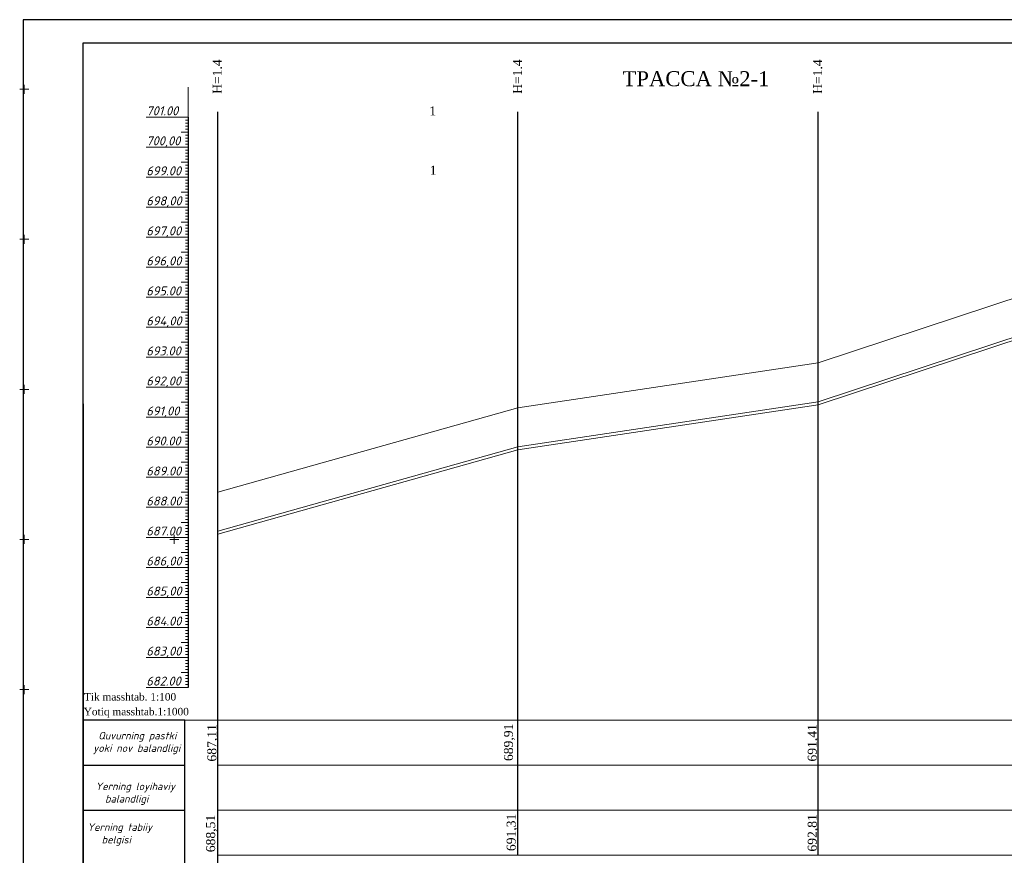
# Model space of a CAD drawing. Header units: millimetres. Extents: x 366033 to 446362, y 4247208 to 4265071.
# Tile 58 of 159: x 435378 to 435706, y 4253605 to 4253884. Entities that reach past the tile are written whole.
import ezdxf

# ---------------------------------------------------------------- set-up
doc = ezdxf.new("R2010")
doc.units = ezdxf.units.MM
doc.linetypes.add('DASHED', pattern=[0.75, 0.5, -0.25])
doc.layers.add('(002) Рамка', color=7, linetype='Continuous')
doc.layers.add('RAMKA', color=7, linetype='Continuous')
doc.layers.add('GEODS_POINT_GRID#_B', color=7, linetype='Continuous', true_color=0x000000)
for name, color, linetype, lineweight in [('проф-всп', 250, 'Continuous', 18), ('Рабочий', 7, 'DASHED', 9), ('Текст ВК', 136, 'Continuous', 9)]:
    doc.layers.add(name, color=color, linetype=linetype, lineweight=lineweight)
doc.styles.add('GOST 2.304', font='CS_Gost2304.shx')
doc.styles.add('ingprofi', font='isocpeui.ttf')
doc.styles.get("Standard").update_dxf_attribs({"font": 'times.ttf'})

# ---------------------------------------------------------------- blocks, each defined once
blk = doc.blocks.new('CrossCoord_m1')
at = {"layer": 'GEODS_POINT_GRID#_B', "color": 3, "lineweight": 20, "true_color": 0x00ff00, "flags": 128}
for points in [[(-3, 0), (3, 0)], [(0, 3), (0, -3)]]:
    blk.add_lwpolyline(points, dxfattribs=at)

msp = doc.modelspace()

# ---------------------------------------------------------------- linework, layer by layer
at = {"layer": '(002) Рамка', "color": 0, "lineweight": 25, "elevation": -0.031}
for points in [[(435443.534, 4253605.328), (435443.534, 4253853.038)], [(435543.534, 4253605.328), (435543.534, 4253853.038)], [(435643.534, 4253605.328), (435643.534, 4253853.038)], [(435443.534, 4253525.328), (435443.534, 4253605.328)]]:
    msp.add_lwpolyline(points, dxfattribs=at)
at = {"color": 0, "lineweight": 0}
for p, q in [((435433.729, 4253831.259, -0.031), (435433.729, 4253861.259, -0.031)), ((435433.729, 4253841.259, -0.031), (435433.729, 4253850.459, -0.031)), ((435433.729, 4253841.259, -0.031), (435433.729, 4253849.259, -0.031)), ((435433.729, 4253841.259, -0.031), (435433.729, 4253846.859, -0.031)), ((435433.729, 4253841.259, -0.031), (435433.729, 4253845.059, -0.031)), ((435433.729, 4253841.259, -0.031), (435433.729, 4253841.759, -0.031)), ((435433.729, 4253841.259, -0.031), (435433.729, 4253841.459, -0.031)), ((435433.729, 4253831.259, -0.031), (435433.729, 4253840.259, -0.031)), ((435433.729, 4253831.259, -0.031), (435433.729, 4253836.859, -0.031)), ((435433.729, 4253831.259, -0.031), (435433.729, 4253834.259, -0.031)), ((435433.729, 4253831.259, -0.031), (435433.729, 4253832.159, -0.031)), ((435433.729, 4253821.259, -0.031), (435433.729, 4253828.259, -0.031)), ((435433.729, 4253821.259, -0.031), (435433.729, 4253827.259, -0.031)), ((435433.729, 4253821.259, -0.031), (435433.729, 4253826.959, -0.031)), ((435433.729, 4253821.259, -0.031), (435433.729, 4253822.759, -0.031)), ((435433.729, 4253811.259, -0.031), (435433.729, 4253820.259, -0.031)), ((435433.729, 4253811.259, -0.031), (435433.729, 4253815.159, -0.031)), ((435433.729, 4253811.259, -0.031), (435433.729, 4253813.259, -0.031)), ((435433.729, 4253801.259, -0.031), (435433.729, 4253810.459, -0.031)), ((435433.729, 4253801.259, -0.031), (435433.729, 4253802.459, -0.031)), ((435433.729, 4253791.259, -0.031), (435433.729, 4253800.759, -0.031)), ((435743.534, 4253802.459, -0.031), (435643.534, 4253769.359, -0.031)), ((435433.729, 4253791.259, -0.031), (435433.729, 4253797.159, -0.031)), ((435433.729, 4253791.259, -0.031), (435433.729, 4253794.459, -0.031)), ((435743.534, 4253789.459, -0.031), (435643.534, 4253756.359, -0.031)), ((435743.534, 4253788.459, -0.031), (435643.534, 4253755.359, -0.031)), ((435433.729, 4253761.259, -0.031), (435433.729, 4253769.359, -0.031)), ((435643.534, 4253769.359, -0.031), (435543.534, 4253754.359, -0.031)), ((435433.729, 4253761.259, -0.031), (435433.729, 4253762.559, -0.031)), ((435433.729, 4253751.259, -0.031), (435433.729, 4253754.359, -0.031)), ((435543.534, 4253754.359, -0.031), (435443.534, 4253726.359, -0.031)), ((435643.534, 4253756.359, -0.031), (435543.534, 4253741.359, -0.031)), ((435643.534, 4253755.359, -0.031), (435543.534, 4253740.359, -0.031)), ((435433.729, 4253741.259, -0.031), (435433.729, 4253750.759, -0.031)), ((435543.534, 4253741.359, -0.031), (435443.534, 4253713.359, -0.031)), ((435543.534, 4253740.359, -0.031), (435443.534, 4253712.359, -0.031)), ((435433.729, 4253721.259, -0.031), (435433.729, 4253726.359, -0.031)), ((435433.729, 4253701.259, -0.031), (435433.729, 4253710.259, -0.031))]:
    msp.add_line(p, q, dxfattribs=at)
at = {"color": 0, "lineweight": 30}
msp.add_line((435433.729, 4253851.259, -0.031), (435433.729, 4253661.259, -0.031), dxfattribs=at)
at = {"color": 1, "lineweight": 30, "ltscale": 0.5}
msp.add_line((435398.732, 4253755.717, -0.031), (435398.732, 4253468.717, -0.031), dxfattribs=at)
at = {"layer": 'RAMKA', "color": 1, "lineweight": 30}
for p, q in [((435964.558, 4253883.717, -0.031), (435378.732, 4253883.717, -0.031)), ((435378.732, 4253883.717, -0.031), (435378.732, 4253463.717, -0.031)), ((435398.732, 4253468.717, -0.031), (435398.732, 4253875.955, -0.031)), ((435398.732, 4253875.955, -0.031), (435959.558, 4253875.955, -0.031))]:
    msp.add_line(p, q, dxfattribs=at)
at = {"layer": 'проф-всп', "color": 7}
for p, q in [((435419.729, 4253851.259, -0.031), (435433.729, 4253851.259, -0.031)), ((435432.804, 4253850.259, -0.031), (435433.729, 4253850.259, -0.031)), ((435432.804, 4253849.259, -0.031), (435433.729, 4253849.259, -0.031)), ((435431.324, 4253846.259, -0.031), (435433.729, 4253846.259, -0.031)), ((435432.804, 4253848.259, -0.031), (435433.729, 4253848.259, -0.031)), ((435432.804, 4253847.259, -0.031), (435433.729, 4253847.259, -0.031)), ((435432.804, 4253846.259, -0.031), (435433.729, 4253846.259, -0.031)), ((435432.804, 4253845.259, -0.031), (435433.729, 4253845.259, -0.031)), ((435432.804, 4253844.259, -0.031), (435433.729, 4253844.259, -0.031)), ((435432.804, 4253843.259, -0.031), (435433.729, 4253843.259, -0.031)), ((435419.729, 4253841.259, -0.031), (435433.729, 4253841.259, -0.031)), ((435432.804, 4253842.259, -0.031), (435433.729, 4253842.259, -0.031)), ((435432.804, 4253840.259, -0.031), (435433.729, 4253840.259, -0.031)), ((435432.804, 4253839.259, -0.031), (435433.729, 4253839.259, -0.031)), ((435431.324, 4253836.259, -0.031), (435433.729, 4253836.259, -0.031)), ((435432.804, 4253838.259, -0.031), (435433.729, 4253838.259, -0.031)), ((435432.804, 4253837.259, -0.031), (435433.729, 4253837.259, -0.031)), ((435432.804, 4253836.259, -0.031), (435433.729, 4253836.259, -0.031)), ((435432.804, 4253835.259, -0.031), (435433.729, 4253835.259, -0.031)), ((435432.804, 4253834.259, -0.031), (435433.729, 4253834.259, -0.031)), ((435432.804, 4253833.259, -0.031), (435433.729, 4253833.259, -0.031)), ((435419.729, 4253831.259, -0.031), (435433.729, 4253831.259, -0.031)), ((435432.804, 4253832.259, -0.031), (435433.729, 4253832.259, -0.031)), ((435432.804, 4253830.259, -0.031), (435433.729, 4253830.259, -0.031)), ((435432.804, 4253829.259, -0.031), (435433.729, 4253829.259, -0.031)), ((435431.324, 4253826.259, -0.031), (435433.729, 4253826.259, -0.031)), ((435432.804, 4253828.259, -0.031), (435433.729, 4253828.259, -0.031)), ((435432.804, 4253827.259, -0.031), (435433.729, 4253827.259, -0.031)), ((435432.804, 4253826.259, -0.031), (435433.729, 4253826.259, -0.031)), ((435432.804, 4253825.259, -0.031), (435433.729, 4253825.259, -0.031)), ((435432.804, 4253824.259, -0.031), (435433.729, 4253824.259, -0.031)), ((435432.804, 4253823.259, -0.031), (435433.729, 4253823.259, -0.031)), ((435419.729, 4253821.259, -0.031), (435433.729, 4253821.259, -0.031)), ((435432.804, 4253822.259, -0.031), (435433.729, 4253822.259, -0.031)), ((435432.804, 4253820.259, -0.031), (435433.729, 4253820.259, -0.031)), ((435431.324, 4253816.259, -0.031), (435433.729, 4253816.259, -0.031)), ((435432.804, 4253819.259, -0.031), (435433.729, 4253819.259, -0.031)), ((435432.804, 4253818.259, -0.031), (435433.729, 4253818.259, -0.031)), ((435432.804, 4253817.259, -0.031), (435433.729, 4253817.259, -0.031)), ((435432.804, 4253816.259, -0.031), (435433.729, 4253816.259, -0.031)), ((435432.804, 4253815.259, -0.031), (435433.729, 4253815.259, -0.031)), ((435432.804, 4253814.259, -0.031), (435433.729, 4253814.259, -0.031)), ((435432.804, 4253813.259, -0.031), (435433.729, 4253813.259, -0.031)), ((435419.729, 4253811.259, -0.031), (435433.729, 4253811.259, -0.031)), ((435432.804, 4253812.259, -0.031), (435433.729, 4253812.259, -0.031)), ((435432.804, 4253810.259, -0.031), (435433.729, 4253810.259, -0.031)), ((435431.324, 4253806.259, -0.031), (435433.729, 4253806.259, -0.031)), ((435432.804, 4253809.259, -0.031), (435433.729, 4253809.259, -0.031)), ((435432.804, 4253808.259, -0.031), (435433.729, 4253808.259, -0.031)), ((435432.804, 4253807.259, -0.031), (435433.729, 4253807.259, -0.031)), ((435432.804, 4253806.259, -0.031), (435433.729, 4253806.259, -0.031)), ((435432.804, 4253805.259, -0.031), (435433.729, 4253805.259, -0.031)), ((435432.804, 4253804.259, -0.031), (435433.729, 4253804.259, -0.031)), ((435432.804, 4253803.259, -0.031), (435433.729, 4253803.259, -0.031)), ((435419.729, 4253801.259, -0.031), (435433.729, 4253801.259, -0.031)), ((435432.804, 4253802.259, -0.031), (435433.729, 4253802.259, -0.031)), ((435432.804, 4253800.259, -0.031), (435433.729, 4253800.259, -0.031)), ((435432.804, 4253799.259, -0.031), (435433.729, 4253799.259, -0.031)), ((435432.804, 4253798.259, -0.031), (435433.729, 4253798.259, -0.031)), ((435432.804, 4253797.259, -0.031), (435433.729, 4253797.259, -0.031)), ((435431.324, 4253796.259, -0.031), (435433.729, 4253796.259, -0.031)), ((435432.804, 4253796.259, -0.031), (435433.729, 4253796.259, -0.031)), ((435432.804, 4253795.259, -0.031), (435433.729, 4253795.259, -0.031)), ((435432.804, 4253794.259, -0.031), (435433.729, 4253794.259, -0.031)), ((435432.804, 4253793.259, -0.031), (435433.729, 4253793.259, -0.031)), ((435419.729, 4253791.259, -0.031), (435433.729, 4253791.259, -0.031)), ((435432.804, 4253792.259, -0.031), (435433.729, 4253792.259, -0.031)), ((435432.804, 4253790.259, -0.031), (435433.729, 4253790.259, -0.031)), ((435432.804, 4253789.259, -0.031), (435433.729, 4253789.259, -0.031)), ((435432.804, 4253788.259, -0.031), (435433.729, 4253788.259, -0.031)), ((435432.804, 4253787.259, -0.031), (435433.729, 4253787.259, -0.031)), ((435431.324, 4253786.259, -0.031), (435433.729, 4253786.259, -0.031)), ((435432.804, 4253786.259, -0.031), (435433.729, 4253786.259, -0.031)), ((435432.804, 4253785.259, -0.031), (435433.729, 4253785.259, -0.031)), ((435432.804, 4253784.259, -0.031), (435433.729, 4253784.259, -0.031)), ((435432.804, 4253783.259, -0.031), (435433.729, 4253783.259, -0.031)), ((435419.729, 4253781.259, -0.031), (435433.729, 4253781.259, -0.031)), ((435432.804, 4253782.259, -0.031), (435433.729, 4253782.259, -0.031)), ((435432.804, 4253780.259, -0.031), (435433.729, 4253780.259, -0.031)), ((435432.804, 4253779.259, -0.031), (435433.729, 4253779.259, -0.031)), ((435432.804, 4253778.259, -0.031), (435433.729, 4253778.259, -0.031)), ((435432.804, 4253777.259, -0.031), (435433.729, 4253777.259, -0.031)), ((435431.324, 4253776.259, -0.031), (435433.729, 4253776.259, -0.031)), ((435432.804, 4253776.259, -0.031), (435433.729, 4253776.259, -0.031)), ((435432.804, 4253775.259, -0.031), (435433.729, 4253775.259, -0.031)), ((435432.804, 4253774.259, -0.031), (435433.729, 4253774.259, -0.031)), ((435419.729, 4253771.259, -0.031), (435433.729, 4253771.259, -0.031)), ((435432.804, 4253773.259, -0.031), (435433.729, 4253773.259, -0.031)), ((435432.804, 4253772.259, -0.031), (435433.729, 4253772.259, -0.031)), ((435432.804, 4253770.259, -0.031), (435433.729, 4253770.259, -0.031)), ((435432.804, 4253769.259, -0.031), (435433.729, 4253769.259, -0.031)), ((435432.804, 4253768.259, -0.031), (435433.729, 4253768.259, -0.031)), ((435432.804, 4253767.259, -0.031), (435433.729, 4253767.259, -0.031)), ((435431.324, 4253766.259, -0.031), (435433.729, 4253766.259, -0.031)), ((435432.804, 4253766.259, -0.031), (435433.729, 4253766.259, -0.031)), ((435432.804, 4253765.259, -0.031), (435433.729, 4253765.259, -0.031)), ((435432.804, 4253764.259, -0.031), (435433.729, 4253764.259, -0.031)), ((435419.729, 4253761.259, -0.031), (435433.729, 4253761.259, -0.031)), ((435432.804, 4253763.259, -0.031), (435433.729, 4253763.259, -0.031)), ((435432.804, 4253762.259, -0.031), (435433.729, 4253762.259, -0.031)), ((435432.804, 4253760.259, -0.031), (435433.729, 4253760.259, -0.031)), ((435432.804, 4253759.259, -0.031), (435433.729, 4253759.259, -0.031)), ((435432.804, 4253758.259, -0.031), (435433.729, 4253758.259, -0.031)), ((435432.804, 4253757.259, -0.031), (435433.729, 4253757.259, -0.031)), ((435431.324, 4253756.259, -0.031), (435433.729, 4253756.259, -0.031)), ((435432.804, 4253756.259, -0.031), (435433.729, 4253756.259, -0.031)), ((435432.804, 4253755.259, -0.031), (435433.729, 4253755.259, -0.031)), ((435432.804, 4253754.259, -0.031), (435433.729, 4253754.259, -0.031)), ((435419.729, 4253751.259, -0.031), (435433.729, 4253751.259, -0.031)), ((435432.804, 4253753.259, -0.031), (435433.729, 4253753.259, -0.031)), ((435432.804, 4253752.259, -0.031), (435433.729, 4253752.259, -0.031)), ((435432.803, 4253750.259, -0.031), (435433.729, 4253750.259, -0.031)), ((435432.803, 4253749.259, -0.031), (435433.729, 4253749.259, -0.031)), ((435432.803, 4253748.259, -0.031), (435433.729, 4253748.259, -0.031)), ((435432.803, 4253747.259, -0.031), (435433.729, 4253747.259, -0.031)), ((435431.323, 4253746.259, -0.031), (435433.729, 4253746.259, -0.031)), ((435432.803, 4253746.259, -0.031), (435433.729, 4253746.259, -0.031)), ((435432.803, 4253745.259, -0.031), (435433.729, 4253745.259, -0.031)), ((435432.803, 4253744.259, -0.031), (435433.729, 4253744.259, -0.031)), ((435419.729, 4253741.259, -0.031), (435433.729, 4253741.259, -0.031)), ((435432.803, 4253743.259, -0.031), (435433.729, 4253743.259, -0.031)), ((435432.803, 4253742.259, -0.031), (435433.729, 4253742.259, -0.031)), ((435432.803, 4253740.259, -0.031), (435433.729, 4253740.259, -0.031)), ((435432.803, 4253739.259, -0.031), (435433.729, 4253739.259, -0.031)), ((435432.803, 4253738.259, -0.031), (435433.729, 4253738.259, -0.031)), ((435431.323, 4253736.259, -0.031), (435433.729, 4253736.259, -0.031)), ((435432.803, 4253737.259, -0.031), (435433.729, 4253737.259, -0.031)), ((435432.803, 4253736.259, -0.031), (435433.729, 4253736.259, -0.031)), ((435432.803, 4253735.259, -0.031), (435433.729, 4253735.259, -0.031)), ((435432.803, 4253734.259, -0.031), (435433.729, 4253734.259, -0.031)), ((435419.729, 4253731.259, -0.031), (435433.729, 4253731.259, -0.031)), ((435432.803, 4253733.259, -0.031), (435433.729, 4253733.259, -0.031)), ((435432.803, 4253732.259, -0.031), (435433.729, 4253732.259, -0.031)), ((435432.803, 4253730.259, -0.031), (435433.729, 4253730.259, -0.031)), ((435432.803, 4253729.259, -0.031), (435433.729, 4253729.259, -0.031)), ((435432.803, 4253728.259, -0.031), (435433.729, 4253728.259, -0.031)), ((435431.323, 4253726.259, -0.031), (435433.729, 4253726.259, -0.031)), ((435432.803, 4253727.259, -0.031), (435433.729, 4253727.259, -0.031)), ((435432.803, 4253726.259, -0.031), (435433.729, 4253726.259, -0.031)), ((435432.803, 4253725.259, -0.031), (435433.729, 4253725.259, -0.031)), ((435432.803, 4253724.259, -0.031), (435433.729, 4253724.259, -0.031)), ((435419.729, 4253721.259, -0.031), (435433.729, 4253721.259, -0.031)), ((435432.803, 4253723.259, -0.031), (435433.729, 4253723.259, -0.031)), ((435432.803, 4253722.259, -0.031), (435433.729, 4253722.259, -0.031)), ((435432.803, 4253720.259, -0.031), (435433.729, 4253720.259, -0.031)), ((435432.803, 4253719.259, -0.031), (435433.729, 4253719.259, -0.031)), ((435432.803, 4253718.259, -0.031), (435433.729, 4253718.259, -0.031)), ((435431.323, 4253716.259, -0.031), (435433.729, 4253716.259, -0.031)), ((435432.803, 4253717.259, -0.031), (435433.729, 4253717.259, -0.031)), ((435432.803, 4253716.259, -0.031), (435433.729, 4253716.259, -0.031)), ((435432.803, 4253715.259, -0.031), (435433.729, 4253715.259, -0.031)), ((435419.729, 4253711.259, -0.031), (435433.729, 4253711.259, -0.031)), ((435432.803, 4253714.259, -0.031), (435433.729, 4253714.259, -0.031)), ((435432.803, 4253713.259, -0.031), (435433.729, 4253713.259, -0.031)), ((435432.803, 4253712.259, -0.031), (435433.729, 4253712.259, -0.031)), ((435432.803, 4253710.259, -0.031), (435433.729, 4253710.259, -0.031)), ((435432.803, 4253709.259, -0.031), (435433.729, 4253709.259, -0.031)), ((435432.803, 4253708.259, -0.031), (435433.729, 4253708.259, -0.031)), ((435431.323, 4253706.259, -0.031), (435433.729, 4253706.259, -0.031)), ((435432.803, 4253707.259, -0.031), (435433.729, 4253707.259, -0.031)), ((435432.803, 4253706.259, -0.031), (435433.729, 4253706.259, -0.031)), ((435432.803, 4253705.259, -0.031), (435433.729, 4253705.259, -0.031)), ((435432.803, 4253704.259, -0.031), (435433.729, 4253704.259, -0.031)), ((435432.803, 4253703.259, -0.031), (435433.729, 4253703.259, -0.031)), ((435432.803, 4253702.259, -0.031), (435433.729, 4253702.259, -0.031)), ((435419.729, 4253701.259, -0.031), (435433.729, 4253701.259, -0.031)), ((435432.803, 4253700.259, -0.031), (435433.729, 4253700.259, -0.031)), ((435432.803, 4253699.259, -0.031), (435433.729, 4253699.259, -0.031)), ((435432.803, 4253698.259, -0.031), (435433.729, 4253698.259, -0.031)), ((435431.323, 4253696.259, -0.031), (435433.729, 4253696.259, -0.031)), ((435432.803, 4253697.259, -0.031), (435433.729, 4253697.259, -0.031)), ((435432.803, 4253696.259, -0.031), (435433.729, 4253696.259, -0.031)), ((435432.803, 4253695.259, -0.031), (435433.729, 4253695.259, -0.031)), ((435432.803, 4253694.259, -0.031), (435433.729, 4253694.259, -0.031)), ((435432.803, 4253693.259, -0.031), (435433.729, 4253693.259, -0.031)), ((435432.803, 4253692.259, -0.031), (435433.729, 4253692.259, -0.031)), ((435419.729, 4253691.259, -0.031), (435433.729, 4253691.259, -0.031)), ((435432.803, 4253690.259, -0.031), (435433.729, 4253690.259, -0.031)), ((435432.803, 4253689.259, -0.031), (435433.729, 4253689.259, -0.031)), ((435432.803, 4253688.259, -0.031), (435433.729, 4253688.259, -0.031)), ((435431.323, 4253686.259, -0.031), (435433.729, 4253686.259, -0.031)), ((435432.803, 4253687.259, -0.031), (435433.729, 4253687.259, -0.031)), ((435432.803, 4253686.259, -0.031), (435433.729, 4253686.259, -0.031)), ((435432.803, 4253685.259, -0.031), (435433.729, 4253685.259, -0.031)), ((435432.803, 4253684.259, -0.031), (435433.729, 4253684.259, -0.031)), ((435432.803, 4253683.259, -0.031), (435433.729, 4253683.259, -0.031)), ((435432.803, 4253682.259, -0.031), (435433.729, 4253682.259, -0.031)), ((435419.729, 4253681.259, -0.031), (435433.729, 4253681.259, -0.031)), ((435432.803, 4253680.259, -0.031), (435433.729, 4253680.259, -0.031)), ((435432.803, 4253679.259, -0.031), (435433.729, 4253679.259, -0.031)), ((435431.323, 4253676.259, -0.031), (435433.729, 4253676.259, -0.031)), ((435432.803, 4253678.259, -0.031), (435433.729, 4253678.259, -0.031)), ((435432.803, 4253677.259, -0.031), (435433.729, 4253677.259, -0.031)), ((435432.803, 4253676.259, -0.031), (435433.729, 4253676.259, -0.031)), ((435432.803, 4253675.259, -0.031), (435433.729, 4253675.259, -0.031)), ((435432.803, 4253674.259, -0.031), (435433.729, 4253674.259, -0.031)), ((435432.803, 4253673.259, -0.031), (435433.729, 4253673.259, -0.031)), ((435432.803, 4253672.259, -0.031), (435433.729, 4253672.259, -0.031)), ((435419.729, 4253671.259, -0.031), (435433.729, 4253671.259, -0.031)), ((435432.803, 4253670.259, -0.031), (435433.729, 4253670.259, -0.031)), ((435432.803, 4253669.259, -0.031), (435433.729, 4253669.259, -0.031)), ((435431.323, 4253666.259, -0.031), (435433.729, 4253666.259, -0.031)), ((435432.803, 4253668.259, -0.031), (435433.729, 4253668.259, -0.031)), ((435432.803, 4253667.259, -0.031), (435433.729, 4253667.259, -0.031)), ((435432.803, 4253666.259, -0.031), (435433.729, 4253666.259, -0.031)), ((435432.803, 4253665.259, -0.031), (435433.729, 4253665.259, -0.031)), ((435432.803, 4253664.259, -0.031), (435433.729, 4253664.259, -0.031)), ((435432.803, 4253663.259, -0.031), (435433.729, 4253663.259, -0.031)), ((435432.803, 4253662.259, -0.031), (435433.729, 4253662.259, -0.031)), ((435419.729, 4253661.259, -0.031), (435433.729, 4253661.259, -0.031))]:
    msp.add_line(p, q, dxfattribs=at)
at = {"layer": 'проф-всп', "color": 0}
for p, q in [((435419.729, 4253721.259, -0.031), (435433.729, 4253721.259, -0.031)), ((435419.729, 4253701.259, -0.031), (435433.729, 4253701.259, -0.031)), ((435419.729, 4253681.259, -0.031), (435433.729, 4253681.259, -0.031)), ((435419.729, 4253661.259, -0.031), (435433.729, 4253661.259, -0.031))]:
    msp.add_line(p, q, dxfattribs=at)
at = {"layer": 'Рабочий', "color": 0, "linetype": 'ByBlock', "lineweight": 30, "ltscale": 0.166667}
for p, q in [((435432.525, 4253650.328, -0.031), (435398.732, 4253650.328, -0.031)), ((435432.525, 4253525.328, -0.031), (435432.525, 4253650.328, -0.031)), ((435398.732, 4253635.328, -0.031), (435432.525, 4253635.328, -0.031)), ((435398.732, 4253620.328, -0.031), (435432.525, 4253620.328, -0.031))]:
    msp.add_line(p, q, dxfattribs=at)
at = {"layer": 'Текст ВК'}
for p, q in [((435399.563, 4253650.328, -0.031), (435432.525, 4253650.328, -0.031)), ((435432.525, 4253650.328, -0.031), (435943.534, 4253650.328, -0.031)), ((435399.563, 4253635.328, -0.031), (435432.525, 4253635.328, -0.031)), ((435443.534, 4253635.328, -0.031), (435943.534, 4253635.328, -0.031)), ((435399.563, 4253620.328, -0.031), (435432.525, 4253620.328, -0.031)), ((435443.534, 4253620.328, -0.031), (435943.534, 4253620.328, -0.031)), ((435443.534, 4253605.328, -0.031), (435943.534, 4253605.328, -0.031))]:
    msp.add_line(p, q, dxfattribs=at)

# ---------------------------------------------------------------- block references
at = {"layer": 'GEODS_POINT_GRID#_B', "color": 3, "true_color": 0x00ff00, "xscale": 0.5, "yscale": 0.5, "zscale": 0.5}
for p in [(435379.064, 4253860.567, -0.031), (435379.064, 4253810.567, -0.031), (435379.064, 4253760.567, -0.031), (435379.064, 4253710.567, -0.031), (435429.064, 4253710.567, -0.031), (435379.064, 4253660.567, -0.031)]:
    msp.add_blockref('CrossCoord_m1', p, dxfattribs=at)

# ---------------------------------------------------------------- texts
at = {"color": 5, "char_height": 3, "width": 11.11185, "attachment_point": 2, "rotation": 89.99547}
for insert in [(435441.871, 4253864.763, -0.031), (435541.871, 4253864.763, -0.031), (435641.871, 4253864.763, -0.031)]:
    msp.add_mtext('{\\C0;H=1.4}', dxfattribs=dict(at, insert=insert))
at = {"insert": (435602.842, 4253866.566), "char_height": 5, "width": 47.71521, "attachment_point": 2}
msp.add_mtext('{\\fSylfaen|b0|i0|c204|p18;ТРАССА №2-\\fSylfaen|b0|i0|c0|p18;1\\fSylfaen|b0|i0|c204|p18;   }', dxfattribs=at)
at = {"ltscale": 0.5, "char_height": 3, "width": 13.54707, "attachment_point": 3, "rotation": 0.5978}
for insert in [(435516.258, 4253854.843, -249.448), (435516.404, 4253835.067, -249.448)]:
    msp.add_mtext('{\\fSylfaen|b0|i0|c0|p18;1}', dxfattribs=dict(at, insert=insert))
at = {"color": 5, "char_height": 2.5, "width": 63.99891, "attachment_point": 1}
for s, insert in [('{\\fTimes New Roman|b0|i0|c0|p18;\\C256;Tik masshtab\\fTimes New Roman|b0|i0|c204|p18;. 1:100}', (435398.958, 4253659.385, -0.031)), ('\\pt12.5;{\\C256;Yotiq masshtab.1:1000}', (435398.893, 4253654.461, -0.031))]:
    msp.add_mtext(s, dxfattribs=dict(at, insert=insert))
at = {"color": 0, "char_height": 3, "width": 11.11185, "attachment_point": 2, "rotation": 90}
for s, insert in [('689,91', (435538.871, 4253642.965, -0.031)), ('687,11', (435440.074, 4253642.797, -0.031)), ('688,51', (435439.669, 4253612.595, -0.031)), ('691,31', (435539.78, 4253612.965, -0.031)), ('\\pt6;692,81', (435640.074, 4253612.797, -0.031))]:
    msp.add_mtext(s, dxfattribs=dict(at, insert=insert))
at = {"color": 184, "insert": (435640.074, 4253642.797, -0.031), "char_height": 3, "width": 11.11185, "attachment_point": 2, "rotation": 90}
msp.add_mtext('{\\C0;691,41}', dxfattribs=at)
at = {"layer": 'проф-всп', "color": 7, "style": 'ingprofi'}
for s, p in [('701.00', (435419.73, 4253851.859, -0.031)), ('700,00', (435419.73, 4253841.859, -0.031)), ('699.00', (435419.73, 4253831.859, -0.031)), ('698,00', (435419.73, 4253821.859, -0.031)), ('697,00', (435419.73, 4253811.859, -0.031)), ('696,00', (435419.73, 4253801.859, -0.031)), ('695.00', (435419.73, 4253791.859, -0.031)), ('694,00', (435419.73, 4253781.859, -0.031)), ('693.00', (435419.73, 4253771.859, -0.031)), ('692,00', (435419.73, 4253761.859, -0.031)), ('691,00', (435419.73, 4253751.859, -0.031)), ('690.00', (435419.729, 4253741.859, -0.031)), ('689.00', (435419.729, 4253731.859, -0.031)), ('688.00', (435419.729, 4253721.859, -0.031)), ('687.00', (435419.729, 4253711.859, -0.031)), ('686,00', (435419.729, 4253701.859, -0.031)), ('685,00', (435419.729, 4253691.859, -0.031)), ('684.00', (435419.729, 4253681.859, -0.031)), ('683,00', (435419.729, 4253671.859, -0.031)), ('682.00', (435419.729, 4253661.859, -0.031))]:
    msp.add_text(s, height=3, dxfattribs=at).set_placement(p)
at = {"layer": 'Рабочий', "color": 0, "linetype": 'ByBlock', "lineweight": 25, "ltscale": 0.166667, "char_height": 2.5, "width": 53.43877, "attachment_point": 1, "style": 'GOST 2.304'}
for s, insert in [('\\pi13.55272;{\\fISOCPEUR|b0|i1|c204|p34;Quvurning pastki \\P\\pi11.86806;yoki \\fISOCPEUR|b0|i1|c0|p34;nov\\fISOCPEUR|b0|i1|c204|p34; balandligi}', (435390.171, 4253646.445, -0.031)), ('{\\fISOCPEUR|b0|i1|c204|p34;Yerning loyihaviy\\P  balandligi}', (435402.812, 4253629.565, -0.031)), ('{\\fISOCPEUR|b0|i1|c0|p34;      Yerning tabiiy \\fISOCPEUR|b0|i1|c204|p34;\\P         \\fISOCPEUR|b0|i1|c0|p34;belgisi}', (435390.542, 4253615.965, -0.031))]:
    msp.add_mtext(s, dxfattribs=dict(at, insert=insert))

doc.saveas('drawing.dxf')
